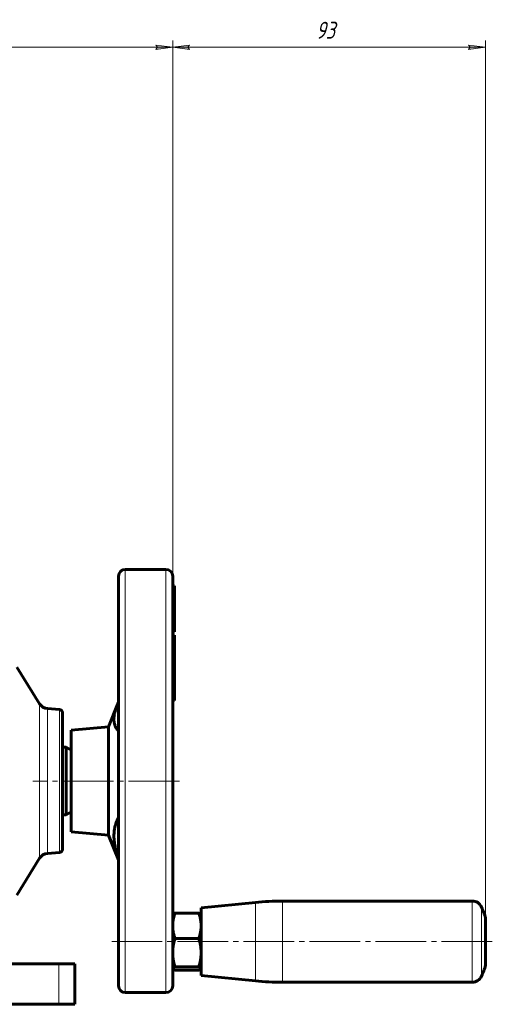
# Model space of a CAD drawing. Header units: millimetres. Extents: x -159 to 665, y -485 to 303.
# Tile 31 of 31: x 525 to 665, y 11 to 302. Entities that reach past the tile are written whole.
import ezdxf

# ---------------------------------------------------------------- set-up
doc = ezdxf.new("R2010")
doc.units = ezdxf.units.MM
for name, pattern in [('K5LT_AXLED', [19.5, 15, -1.5, 1.5, -1.5]), ('K5LT_BASIC', [0]), ('K5LT_THIN', [0])]:
    doc.linetypes.add(name, pattern=pattern)
doc.styles.add('KDIMTEXTSTYLE', font='GOST_AU.SHX', dxfattribs={"width": 0.96, "oblique": 15, "height": 5})
doc.styles.add('KTEXTSTYLE', font='GOST_AU.SHX', dxfattribs={"width": 0.96, "height": 5})
doc.dimstyles.new('KDIMSTYLE (1.00)', dxfattribs={"dimtxt": 5, "dimasz": 1, "dimexe": 2, "dimexo": 0, "dimgap": 1, "dimtad": 1, "dimtxsty": 'KDIMTEXTSTYLE', "dimsah": 1, "dimcen": 0, "dimdle": 1, "dimadec": 0, "dimazin": 0, "dimtfac": 0.667, "dimtmove": 0, "dimatfit": 3, "dimfxl": 1, "dimtvp": 1, "dimtolj": 1, "dimtzin": 0, "dimarcsym": 0})

# ---------------------------------------------------------------- blocks, each defined once
blk = doc.blocks.new('D8')
for points in [[(366.82, 293.48), (371.82, 294.13), (371.32, 293.48), (371.82, 292.82)], [(565.32, 292.82), (570.32, 293.48), (565.32, 294.13), (565.82, 293.48)]]:
    blk.add_hatch(color=7).paths.add_polyline_path(points)
at = {"color": 7, "linetype": 'K5LT_THIN', "lineweight": 18}
for p, q in [((366.82, 277.25), (366.82, 295.48)), ((366.82, 293.48), (371.82, 294.13)), ((371.82, 294.13), (371.32, 293.48)), ((565.82, 293.48), (565.32, 294.13)), ((565.32, 294.13), (570.32, 293.48)), ((570.32, 135.77), (570.32, 295.48)), ((371.82, 292.82), (366.82, 293.48)), ((371.32, 293.48), (371.82, 292.82)), ((570.32, 293.48), (565.32, 292.82)), ((565.32, 292.82), (565.82, 293.48))]:
    blk.add_line(p, q, dxfattribs=at)
blk.add_wipeout([(462.9, 294.48), (462.9, 301.61), (473.79, 301.61), (473.79, 294.48)])
blk.add_line((366.82, 293.48), (570.32, 293.48), dxfattribs=at)
at = {"color": 7, "insert": (462.9, 301.01), "char_height": 5, "attachment_point": 1, "style": 'KTEXTSTYLE'}
blk.add_mtext('\\H3.5;\\W0.965;\\Q15;\\Q15;\\H5.00;204', dxfattribs=at)
blk = doc.blocks.new('KDIMARROW_01')
blk.add_hatch(color=0).paths.add_polyline_path([(-5, -0.66), (0, 0), (-5, 0.66), (-4.5, 0)])
at = {"color": 0, "linetype": 'K5LT_THIN', "lineweight": 18}
for p, q in [((-4.5, 0), (-5, 0.66)), ((-5, 0.66), (0, 0)), ((0, 0), (-5, -0.66)), ((-5, -0.66), (-4.5, 0)), ((0, 0), (-1, 0))]:
    blk.add_line(p, q, dxfattribs=at)
blk = doc.blocks.new('D9')
for points in [[(570.32, 293.48), (575.32, 294.13), (574.82, 293.48), (575.32, 292.82)], [(662.72, 293.48), (657.72, 294.13), (658.22, 293.48), (657.72, 292.82)]]:
    blk.add_hatch(color=7).paths.add_polyline_path(points)
at = {"color": 7, "linetype": 'K5LT_THIN', "lineweight": 18}
for p, q in [((570.32, 135.77), (570.32, 295.48)), ((570.32, 293.48), (575.32, 294.13)), ((575.32, 294.13), (574.82, 293.48)), ((658.22, 293.48), (657.72, 294.13)), ((657.72, 294.13), (662.72, 293.48)), ((662.72, 35.81), (662.72, 295.48)), ((575.32, 292.82), (570.32, 293.48)), ((574.82, 293.48), (575.32, 292.82)), ((662.72, 293.48), (657.72, 292.82)), ((657.72, 292.82), (658.22, 293.48))]:
    blk.add_line(p, q, dxfattribs=at)
blk.add_wipeout([(612.64, 294.48), (612.64, 301.61), (620.1, 301.61), (620.1, 294.48)])
blk.add_line((570.32, 293.48), (662.72, 293.48), dxfattribs=at)
at = {"color": 7, "insert": (612.64, 301.01), "char_height": 5, "attachment_point": 1, "style": 'KTEXTSTYLE'}
blk.add_mtext('\\H3.5;\\W0.965;\\Q15;\\Q15;\\H5.00;93', dxfattribs=at)

msp = doc.modelspace()

# ---------------------------------------------------------------- linework, layer by layer
at = {"color": 150, "linetype": 'K5LT_BASIC', "lineweight": 60, "true_color": 0x0080ff}
for p, q in [((554.323, 137.25), (554.323, 131.945)), ((556.323, 139.25), (568.323, 139.25)), ((570.323, 131.945), (570.323, 137.25)), ((570.323, 134.35), (570.823, 134.35)), ((570.323, 134.349), (570.823, 134.349)), ((570.823, 134.286), (570.323, 134.286)), ((570.823, 134.35), (570.823, 134.349)), ((570.823, 134.349), (570.823, 134.286)), ((570.823, 134.286), (570.823, 134.271)), ((570.823, 134.271), (570.823, 133.256)), ((554.323, 131.945), (554.323, 16.25)), ((570.323, 133.256), (570.823, 133.256)), ((570.323, 132.312), (570.823, 132.312)), ((570.323, 16.25), (570.323, 131.945)), ((570.823, 133.256), (570.823, 132.312)), ((570.823, 132.312), (570.823, 130.588)), ((570.323, 130.588), (570.823, 130.588)), ((570.823, 130.588), (570.823, 126.112)), ((570.323, 126.112), (570.823, 126.112)), ((570.823, 126.112), (570.823, 120.831)), ((570.323, 120.831), (570.823, 120.831)), ((570.323, 119.793), (570.823, 119.793)), ((570.323, 119.269), (570.823, 119.269)), ((570.823, 119.793), (570.823, 119.269)), ((570.823, 119.269), (570.823, 117.566)), ((570.323, 117.566), (570.823, 117.566)), ((570.323, 116.768), (570.823, 116.768)), ((570.823, 117.566), (570.823, 116.768)), ((570.823, 116.768), (570.823, 115.674)), ((570.323, 115.674), (570.823, 115.674)), ((570.823, 115.674), (570.823, 112.768)), ((570.323, 112.768), (570.823, 112.768)), ((570.823, 111.03), (570.323, 111.03)), ((570.323, 110.922), (570.823, 110.922)), ((570.823, 112.768), (570.823, 111.03)), ((570.823, 111.03), (570.823, 110.922)), ((570.823, 110.922), (570.823, 109.837)), ((531.032, 99.556), (524.321, 110.422)), ((570.323, 108.585), (570.823, 108.585)), ((570.823, 109.837), (570.823, 108.585)), ((570.823, 108.585), (570.823, 106.401)), ((570.823, 106.401), (570.323, 106.401)), ((570.323, 106.354), (570.823, 106.354)), ((570.823, 106.401), (570.823, 106.354)), ((570.823, 106.354), (570.823, 105.044)), ((570.823, 105.044), (570.823, 102.929)), ((570.323, 102.929), (570.823, 102.929)), ((570.823, 102.929), (570.823, 101.138)), ((551.323, 92.75), (554.068, 99.401)), ((570.823, 100.571), (570.323, 100.571)), ((570.823, 101.138), (570.823, 100.571)), ((536.911, 97.83), (533.323, 98.144)), ((537.823, 76.75), (537.823, 96.834)), ((540.323, 91.788), (551.323, 92.75)), ((540.323, 91.788), (540.323, 61.712)), ((551.323, 92.75), (551.323, 80.027)), ((537.823, 86.75), (538.823, 86.75)), ((538.823, 86.75), (538.823, 86.55)), ((540.323, 85.884), (538.823, 86.75)), ((538.823, 86.55), (538.823, 66.75)), ((551.323, 80.027), (551.323, 60.75)), ((537.823, 56.666), (537.823, 76.75)), ((540.323, 67.616), (538.823, 66.75)), ((537.823, 66.75), (538.823, 66.75)), ((540.323, 61.712), (551.323, 60.75)), ((551.323, 60.75), (554.323, 53.481)), ((536.911, 55.67), (533.323, 55.356)), ((531.032, 53.944), (524.313, 43.066)), ((578.723, 39.309), (594.753, 40.912)), ((602.713, 41.309), (658.798, 41.309)), ((578.723, 39.309), (578.723, 20.914)), ((570.323, 37.309), (570.348, 37.352)), ((571.038, 37.737), (578.009, 37.737)), ((578.723, 37.309), (578.699, 37.351)), ((662.723, 35.809), (662.723, 36.309)), ((662.723, 36.309), (662.723, 22.309)), ((571.038, 30.247), (578.009, 30.247)), ((536.652, 22.797), (478.16, 22.797)), ((541.427, 22.797), (536.652, 22.797)), ((541.427, 22.797), (541.427, 10.797)), ((570.323, 21.309), (570.348, 21.267)), ((571.038, 21.82), (578.009, 21.82)), ((571.038, 20.882), (578.009, 20.882)), ((578.723, 21.309), (578.699, 21.268)), ((578.723, 20.914), (578.723, 19.309)), ((662.723, 22.309), (662.723, 22.809)), ((578.723, 19.309), (594.753, 17.706)), ((602.713, 17.309), (658.798, 17.309)), ((556.323, 14.25), (568.323, 14.25)), ((478.16, 10.797), (536.652, 10.797)), ((536.652, 10.797), (541.427, 10.797))]:
    msp.add_line(p, q, dxfattribs=at)
at = {"color": 7, "linetype": 'K5LT_THIN', "lineweight": 18}
for p, q in [((556.323, 133.77), (556.323, 139.25)), ((568.323, 139.25), (568.323, 133.77)), ((570.323, 134.271), (570.823, 134.271)), ((556.323, 14.25), (556.323, 133.77)), ((568.323, 133.77), (568.323, 14.25)), ((570.323, 109.837), (570.823, 109.837)), ((570.323, 105.044), (570.823, 105.044)), ((531.032, 99.556), (531.032, 76.75)), ((570.323, 101.138), (570.823, 101.138)), ((533.323, 76.75), (533.323, 98.144)), ((536.911, 97.83), (536.911, 76.75)), ((531.032, 76.75), (531.032, 53.944)), ((533.323, 55.356), (533.323, 76.75)), ((536.911, 76.75), (536.911, 55.67)), ((594.753, 40.912), (594.753, 19.569)), ((602.713, 41.309), (602.713, 40.257)), ((658.798, 41.309), (658.798, 40.257)), ((602.713, 40.257), (602.713, 17.309)), ((658.798, 40.257), (658.798, 17.309)), ((661.536, 38.64), (661.536, 39.537)), ((661.536, 19.082), (661.536, 38.64)), ((536.652, 22.797), (536.652, 10.797)), ((594.753, 19.569), (594.753, 17.706))]:
    msp.add_line(p, q, dxfattribs=at)
at = {"color": 30, "linetype": 'K5LT_AXLED', "lineweight": 18, "true_color": 0xff8000}
for p, q in [((572.323, 76.75), (529.032, 76.75)), ((664.723, 29.309), (552.323, 29.309))]:
    msp.add_line(p, q, dxfattribs=at)
at = {"color": 150, "linetype": 'K5LT_BASIC', "lineweight": 60, "true_color": 0x0080ff}
for centre, radius, start, end in [((556.323, 137.25), 2, 90, 180), ((568.323, 137.25), 2, 0, 90), ((533.585, 101.132), 3, 211.70265, 265), ((536.823, 96.834), 1, 0, 85), ((533.585, 52.368), 3, 95, 148.29735), ((536.823, 56.666), 1, 275, 0), ((602.713, -38.691), 80, 90, 95.71059), ((658.798, 38.309), 3, 24.14774, 90), ((638.723, 29.309), 25, 16.2602, 24.14774), ((638.723, 29.309), 25, 335.85226, 343.7398), ((602.713, 97.309), 80, 264.28941, 270), ((658.798, 20.309), 3, 270, 335.85226), ((556.323, 16.25), 2, 180, 270), ((568.323, 16.25), 2, 270, 0)]:
    msp.add_arc(centre, radius, start, end, dxfattribs=at)
for points, knots in [([(554.323, 91.51), (554.24, 91.6), (554.058, 91.81), (553.803, 92.154), (553.567, 92.543), (553.371, 92.945), (553.215, 93.36), (553.099, 93.782), (553.021, 94.212), (552.982, 94.616), (552.973, 94.913), (552.976, 95.207), (552.992, 95.532), (553.042, 95.981), (553.119, 96.437), (553.22, 96.901), (553.345, 97.372), (553.491, 97.852), (553.657, 98.341), (553.848, 98.856), (553.991, 99.213), (554.068, 99.401)], [0.33603564, 0.33603564, 0.33603564, 0.33603564, 0.35251299, 0.37341405, 0.39349722, 0.41335319, 0.43249733, 0.45115328, 0.46905061, 0.48668045, 0.49993585, 0.50368863, 0.52027858, 0.53637809, 0.55239037, 0.5681449, 0.5837509, 0.5991597, 0.61451665, 0.62982975, 0.64651775, 0.64651775, 0.64651775, 0.64651775]), ([(554.068, 99.401), (554.134, 99.559), (554.218, 99.759), (554.306, 99.961), (554.323, 100.001)], [0.646517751, 0.646517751, 0.646517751, 0.646517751, 0.660527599, 0.663992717, 0.663992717, 0.663992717, 0.663992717]), ([(554.323, 53.791), (554.24, 54.037), (554.058, 54.589), (553.803, 55.423), (553.567, 56.289), (553.371, 57.114), (553.215, 57.902), (553.099, 58.647), (553.021, 59.357), (552.982, 59.982), (552.973, 60.417), (552.976, 60.833), (552.992, 61.279), (553.042, 61.861), (553.119, 62.418), (553.22, 62.956), (553.345, 63.474), (553.491, 63.975), (553.657, 64.459), (553.842, 64.929), (554.047, 65.387), (554.211, 65.717), (554.306, 65.896), (554.323, 65.928)], [0.33603564, 0.33603564, 0.33603564, 0.33603564, 0.35251299, 0.37341405, 0.39349722, 0.41335319, 0.43249733, 0.45115328, 0.46905061, 0.48668045, 0.49993585, 0.50368863, 0.52027858, 0.53637809, 0.55239037, 0.5681449, 0.5837509, 0.5991597, 0.61451665, 0.62982975, 0.64514834, 0.6605276, 0.66399272, 0.66399272, 0.66399272, 0.66399272]), ([(571.038, 37.737), (571.013, 37.667), (570.965, 37.528), (570.896, 37.323), (570.833, 37.123), (570.774, 36.929), (570.72, 36.739), (570.67, 36.555), (570.625, 36.375), (570.583, 36.201), (570.546, 36.031), (570.512, 35.865), (570.481, 35.706), (570.455, 35.551), (570.431, 35.402), (570.41, 35.258), (570.392, 35.119), (570.377, 34.983), (570.363, 34.851), (570.352, 34.721), (570.343, 34.594), (570.336, 34.471), (570.33, 34.349), (570.326, 34.229), (570.324, 34.11), (570.323, 34.031), (570.323, 33.992)], [0, 0, 0, 0, 0.0506616, 0.1012431, 0.1513386, 0.2006318, 0.2495727, 0.2974896, 0.3446978, 0.3909319, 0.4368721, 0.4814764, 0.5251001, 0.5671126, 0.6084655, 0.648136, 0.6868067, 0.7241765, 0.7612573, 0.7973351, 0.8327138, 0.8670583, 0.9010526, 0.9343674, 0.9673498, 1, 1, 1, 1]), ([(570.347, 37.351), (570.35, 37.355), (570.359, 37.37), (570.378, 37.395), (570.408, 37.425), (570.442, 37.454), (570.481, 37.482), (570.524, 37.511), (570.572, 37.539), (570.625, 37.566), (570.681, 37.594), (570.743, 37.622), (570.808, 37.65), (570.879, 37.679), (570.956, 37.708), (571.01, 37.727), (571.038, 37.737)], [0.18841909, 0.18841909, 0.18841909, 0.18841909, 0.21924091, 0.28684639, 0.35275432, 0.41584729, 0.47745819, 0.53709331, 0.59625864, 0.65438285, 0.71193688, 0.76889161, 0.82613641, 0.8835947, 0.94152641, 1, 1, 1, 1]), ([(578.009, 37.737), (578.034, 37.728), (578.082, 37.711), (578.151, 37.685), (578.214, 37.66), (578.273, 37.636), (578.327, 37.612), (578.377, 37.589), (578.422, 37.566), (578.464, 37.545), (578.501, 37.523), (578.535, 37.503), (578.565, 37.483), (578.592, 37.463), (578.616, 37.445), (578.637, 37.426), (578.655, 37.409), (578.67, 37.392), (578.683, 37.375), (578.693, 37.362), (578.698, 37.354), (578.699, 37.351)], [0, 0, 0, 0, 0.05066157, 0.10124313, 0.15133857, 0.20063179, 0.24957267, 0.29748956, 0.34469785, 0.39093192, 0.4368721, 0.48147641, 0.52510005, 0.56711264, 0.60846554, 0.64813598, 0.68680672, 0.72417652, 0.76125725, 0.7973351, 0.81573055, 0.81573055, 0.81573055, 0.81573055]), ([(578.723, 33.992), (578.723, 34.079), (578.721, 34.251), (578.71, 34.508), (578.692, 34.759), (578.669, 35.004), (578.639, 35.243), (578.605, 35.477), (578.566, 35.705), (578.522, 35.93), (578.475, 36.153), (578.422, 36.376), (578.365, 36.597), (578.304, 36.82), (578.238, 37.044), (578.167, 37.271), (578.091, 37.502), (578.037, 37.658), (578.009, 37.737)], [0, 0, 0, 0, 0.0753735, 0.148425, 0.2192409, 0.2868464, 0.3527543, 0.4158473, 0.4774582, 0.5370933, 0.5962586, 0.6543829, 0.7119369, 0.7688916, 0.8261364, 0.8835947, 0.9415264, 1, 1, 1, 1]), ([(570.323, 33.992), (570.323, 33.905), (570.326, 33.733), (570.337, 33.476), (570.355, 33.225), (570.378, 32.98), (570.408, 32.741), (570.442, 32.508), (570.481, 32.279), (570.524, 32.054), (570.572, 31.831), (570.625, 31.608), (570.681, 31.387), (570.743, 31.164), (570.808, 30.94), (570.879, 30.713), (570.956, 30.482), (571.01, 30.326), (571.038, 30.247)], [0, 0, 0, 0, 0.0753735, 0.148425, 0.2192409, 0.2868464, 0.3527543, 0.4158473, 0.4774582, 0.5370933, 0.5962586, 0.6543829, 0.7119369, 0.7688916, 0.8261364, 0.8835947, 0.9415264, 1, 1, 1, 1]), ([(578.009, 30.247), (578.034, 30.317), (578.082, 30.457), (578.151, 30.661), (578.214, 30.861), (578.273, 31.056), (578.327, 31.245), (578.377, 31.43), (578.422, 31.609), (578.464, 31.784), (578.501, 31.954), (578.535, 32.119), (578.565, 32.279), (578.592, 32.433), (578.616, 32.582), (578.637, 32.727), (578.655, 32.866), (578.67, 33.001), (578.683, 33.134), (578.695, 33.263), (578.704, 33.39), (578.711, 33.514), (578.717, 33.635), (578.721, 33.755), (578.723, 33.874), (578.723, 33.953), (578.723, 33.992)], [0, 0, 0, 0, 0.0506616, 0.1012431, 0.1513386, 0.2006318, 0.2495727, 0.2974896, 0.3446978, 0.3909319, 0.4368721, 0.4814764, 0.5251001, 0.5671126, 0.6084655, 0.648136, 0.6868067, 0.7241765, 0.7612573, 0.7973351, 0.8327138, 0.8670583, 0.9010526, 0.9343674, 0.9673498, 1, 1, 1, 1]), ([(571.038, 30.247), (571.013, 30.168), (570.965, 30.012), (570.896, 29.782), (570.833, 29.557), (570.774, 29.338), (570.72, 29.124), (570.67, 28.917), (570.625, 28.715), (570.583, 28.519), (570.546, 28.327), (570.512, 28.141), (570.481, 27.962), (570.455, 27.788), (570.431, 27.62), (570.41, 27.458), (570.392, 27.301), (570.377, 27.148), (570.363, 27), (570.352, 26.854), (570.343, 26.711), (570.336, 26.572), (570.33, 26.435), (570.326, 26.3), (570.324, 26.166), (570.323, 26.078), (570.323, 26.033)], [0, 0, 0, 0, 0.0506616, 0.1012431, 0.1513386, 0.2006318, 0.2495727, 0.2974896, 0.3446978, 0.3909319, 0.4368721, 0.4814764, 0.5251001, 0.5671126, 0.6084655, 0.648136, 0.6868067, 0.7241765, 0.7612573, 0.7973351, 0.8327138, 0.8670583, 0.9010526, 0.9343674, 0.9673498, 1, 1, 1, 1]), ([(578.723, 26.033), (578.723, 26.131), (578.721, 26.325), (578.71, 26.614), (578.692, 26.896), (578.669, 27.172), (578.639, 27.441), (578.605, 27.704), (578.566, 27.961), (578.522, 28.214), (578.475, 28.465), (578.422, 28.716), (578.365, 28.965), (578.304, 29.215), (578.238, 29.468), (578.167, 29.723), (578.091, 29.983), (578.037, 30.159), (578.009, 30.247)], [0, 0, 0, 0, 0.0753735, 0.148425, 0.2192409, 0.2868464, 0.3527543, 0.4158473, 0.4774582, 0.5370933, 0.5962586, 0.6543829, 0.7119369, 0.7688916, 0.8261364, 0.8835947, 0.9415264, 1, 1, 1, 1]), ([(570.323, 26.033), (570.323, 25.936), (570.326, 25.742), (570.337, 25.453), (570.355, 25.171), (570.378, 24.894), (570.408, 24.626), (570.442, 24.363), (570.481, 24.106), (570.524, 23.853), (570.572, 23.602), (570.625, 23.351), (570.681, 23.102), (570.743, 22.852), (570.808, 22.599), (570.879, 22.344), (570.956, 22.084), (571.01, 21.908), (571.038, 21.82)], [0, 0, 0, 0, 0.0753735, 0.148425, 0.2192409, 0.2868464, 0.3527543, 0.4158473, 0.4774582, 0.5370933, 0.5962586, 0.6543829, 0.7119369, 0.7688916, 0.8261364, 0.8835947, 0.9415264, 1, 1, 1, 1]), ([(578.009, 21.82), (578.034, 21.899), (578.082, 22.055), (578.151, 22.285), (578.214, 22.51), (578.273, 22.729), (578.327, 22.943), (578.377, 23.15), (578.422, 23.352), (578.464, 23.548), (578.501, 23.74), (578.535, 23.926), (578.565, 24.105), (578.592, 24.279), (578.616, 24.447), (578.637, 24.609), (578.655, 24.766), (578.67, 24.919), (578.683, 25.067), (578.695, 25.213), (578.704, 25.356), (578.711, 25.495), (578.717, 25.632), (578.721, 25.767), (578.723, 25.901), (578.723, 25.989), (578.723, 26.033)], [0, 0, 0, 0, 0.0506616, 0.1012431, 0.1513386, 0.2006318, 0.2495727, 0.2974896, 0.3446978, 0.3909319, 0.4368721, 0.4814764, 0.5251001, 0.5671126, 0.6084655, 0.648136, 0.6868067, 0.7241765, 0.7612573, 0.7973351, 0.8327138, 0.8670583, 0.9010526, 0.9343674, 0.9673498, 1, 1, 1, 1]), ([(571.038, 21.82), (571.013, 21.811), (570.965, 21.793), (570.896, 21.768), (570.833, 21.743), (570.774, 21.718), (570.72, 21.695), (570.67, 21.672), (570.625, 21.649), (570.583, 21.627), (570.546, 21.606), (570.512, 21.585), (570.481, 21.565), (570.455, 21.546), (570.431, 21.527), (570.41, 21.509), (570.392, 21.492), (570.377, 21.475), (570.363, 21.458), (570.352, 21.442), (570.343, 21.426), (570.336, 21.411), (570.33, 21.395), (570.326, 21.38), (570.324, 21.365), (570.323, 21.356), (570.323, 21.351)], [0, 0, 0, 0, 0.0506616, 0.1012431, 0.1513386, 0.2006318, 0.2495727, 0.2974896, 0.3446978, 0.3909319, 0.4368721, 0.4814764, 0.5251001, 0.5671126, 0.6084655, 0.648136, 0.6868067, 0.7241765, 0.7612573, 0.7973351, 0.8327138, 0.8670583, 0.9010526, 0.9343674, 0.9673498, 1, 1, 1, 1]), ([(570.323, 21.351), (570.323, 21.34), (570.326, 21.318), (570.335, 21.291), (570.344, 21.274), (570.347, 21.268)], [0, 0, 0, 0, 0.07537351, 0.148425, 0.18841909, 0.18841909, 0.18841909, 0.18841909]), ([(570.347, 21.268), (570.35, 21.263), (570.359, 21.249), (570.378, 21.224), (570.408, 21.194), (570.442, 21.165), (570.481, 21.136), (570.524, 21.108), (570.572, 21.08), (570.625, 21.052), (570.681, 21.024), (570.743, 20.996), (570.808, 20.968), (570.879, 20.94), (570.956, 20.911), (571.01, 20.891), (571.038, 20.882)], [0.18841909, 0.18841909, 0.18841909, 0.18841909, 0.21924091, 0.28684639, 0.35275432, 0.41584729, 0.47745819, 0.53709331, 0.59625864, 0.65438285, 0.71193688, 0.76889161, 0.82613641, 0.8835947, 0.94152641, 1, 1, 1, 1]), ([(578.723, 21.351), (578.723, 21.362), (578.721, 21.383), (578.71, 21.415), (578.692, 21.447), (578.669, 21.477), (578.639, 21.507), (578.605, 21.537), (578.566, 21.565), (578.522, 21.593), (578.475, 21.621), (578.422, 21.649), (578.365, 21.677), (578.304, 21.705), (578.238, 21.733), (578.167, 21.761), (578.091, 21.79), (578.037, 21.81), (578.009, 21.82)], [0.00010026, 0.00010026, 0.00010026, 0.00010026, 0.07537351, 0.148425, 0.21924091, 0.28684639, 0.35275432, 0.41584729, 0.47745819, 0.53709331, 0.59625864, 0.65438285, 0.71193688, 0.76889161, 0.82613641, 0.8835947, 0.94152641, 1, 1, 1, 1]), ([(578.009, 20.882), (578.034, 20.89), (578.082, 20.908), (578.151, 20.933), (578.214, 20.958), (578.273, 20.983), (578.327, 21.007), (578.377, 21.03), (578.422, 21.052), (578.464, 21.074), (578.501, 21.095), (578.535, 21.116), (578.565, 21.136), (578.592, 21.155), (578.616, 21.174), (578.637, 21.192), (578.655, 21.21), (578.67, 21.227), (578.683, 21.243), (578.693, 21.257), (578.698, 21.265), (578.699, 21.268)], [0, 0, 0, 0, 0.05066157, 0.10124313, 0.15133857, 0.20063179, 0.24957267, 0.29748956, 0.34469785, 0.39093192, 0.4368721, 0.48147641, 0.52510005, 0.56711264, 0.60846554, 0.64813598, 0.68680672, 0.72417652, 0.76125725, 0.7973351, 0.81573055, 0.81573055, 0.81573055, 0.81573055]), ([(578.699, 21.268), (578.701, 21.27), (578.705, 21.278), (578.711, 21.291), (578.717, 21.306), (578.721, 21.321), (578.723, 21.336), (578.723, 21.346), (578.723, 21.351)], [0.81573055, 0.81573055, 0.81573055, 0.81573055, 0.83271376, 0.86705829, 0.90105259, 0.93436744, 0.96734984, 1, 1, 1, 1])]:
    msp.add_open_spline(points, degree=3, knots=knots, dxfattribs=at)

# ---------------------------------------------------------------- next in the draw order: dimensions: what is measured, and where the dimension line sits
at = {"color": 7}
dim = msp.add_linear_dim(base=(366.823, 293.475), p1=(570.323, 135.767), p2=(366.823, 277.25), text='\\H5.0;\\W0.965;\\Q15;\\H5.0;\\W0.965;\\Q15;\\Q15;204', dimstyle='KDIMSTYLE (1.00)', override={"dimexo": 0, "dimblk1": 'KDIMARROW_01', "dimblk2": 'KDIMARROW_01', "dimse1": 0, "dimse2": 0, "dimclrt": 7, "dimtolj": 1}, dxfattribs=at)
dim.commit()
dim.dimension.update_dxf_attribs({"geometry": 'D8', "text_midpoint": (468.573, 293.475), "dimtype": 160})

# ---------------------------------------------------------------- next in the draw order: dimensions: what is measured, and where the dimension line sits
dim = msp.add_linear_dim(base=(570.323, 293.475), p1=(662.723, 35.809), p2=(570.323, 135.767), text='\\H5.0;\\W0.965;\\Q15;\\H5.0;\\W0.965;\\Q15;\\Q15;93', dimstyle='KDIMSTYLE (1.00)', override={"dimexo": 0, "dimblk1": 'KDIMARROW_01', "dimblk2": 'KDIMARROW_01', "dimse1": 0, "dimse2": 0, "dimclrt": 7, "dimtolj": 1}, dxfattribs=at)
dim.commit()
dim.dimension.update_dxf_attribs({"geometry": 'D9', "text_midpoint": (616.523, 293.475), "dimtype": 160})

doc.saveas('drawing.dxf')
